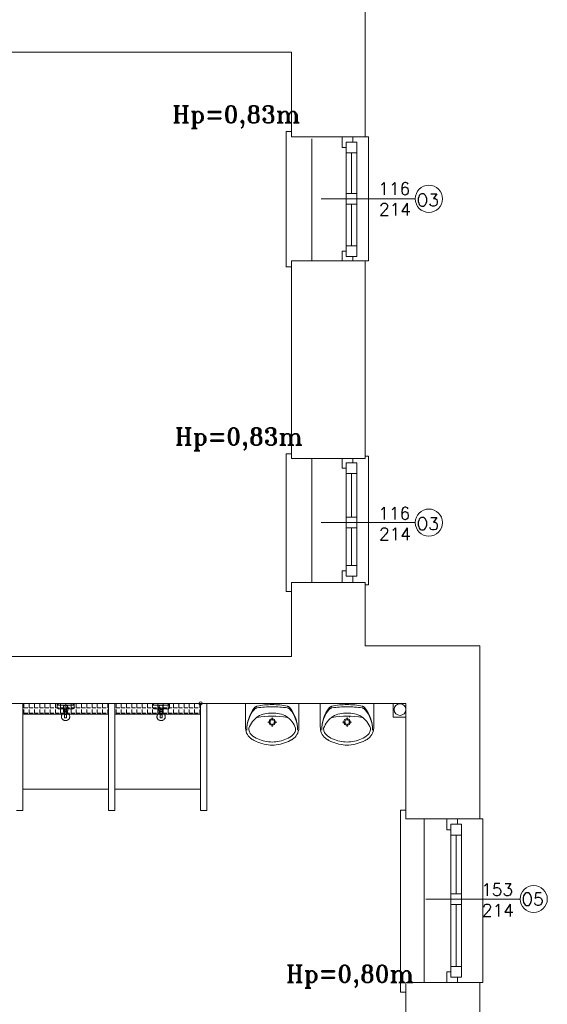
# Model space of a CAD drawing. Header units: millimetres. Extents: x -12354389001 to 271431, y -126469 to 48347.
# Tile 156 of 204: x -105597 to -105104, y -91043 to -90122. Entities that reach past the tile are written whole.
import ezdxf

# ---------------------------------------------------------------- set-up
doc = ezdxf.new("R2010")
doc.units = ezdxf.units.MM
doc.layers.get('0').update_dxf_attribs({"lineweight": 9})
doc.layers.add('ogrzewanie rzut', color=252, linetype='Continuous', lineweight=13)
doc.styles.add('ROMANS-POTROJNY-0-8-W', font='ROMANT.SHX', dxfattribs={"width": 0.8})

# ---------------------------------------------------------------- blocks, each defined once
blk = doc.blocks.new('d')
at = {"layer": 'ogrzewanie rzut', "linetype": 'Continuous', "lineweight": 13}
for p, q in [((42346.86, 3819.93), (42346.86, 4007.93)), ((42277.86, 3898.93), (41678.86, 3898.93)), ((42277.86, 3898.93), (42277.86, 3819.93)), ((42277.86, 3819.93), (42277.86, 3898.93)), ((42277.8, 3824.93), (42272.8, 3824.93)), ((42272.8, 3824.93), (42272.8, 3697.93)), ((42277.8, 3819.93), (42277.8, 3824.93)), ((42277.86, 3819.93), (42346.86, 3819.93)), ((42325.2, 3809.93), (42325.2, 3819.93)), ((42328.86, 3804.93), (42328.86, 3814.93)), ((42328.86, 3814.93), (42338.86, 3814.93)), ((42335.2, 3819.93), (42335.2, 3814.93)), ((42338.86, 3814.93), (42338.86, 3804.93)), ((42346.86, 3819.93), (42349.86, 3819.93)), ((42349.86, 3819.93), (42349.86, 3703.9)), ((42328.86, 3809.93), (42325.2, 3809.93)), ((42328.86, 3811.93), (42328.86, 3707.93)), ((42338.86, 3804.93), (42328.86, 3804.93)), ((42333.86, 3804.93), (42333.86, 3766.93)), ((42338.86, 3811.93), (42338.86, 3707.93)), ((42328.86, 3756.93), (42328.86, 3766.93)), ((42328.86, 3766.93), (42338.86, 3766.93)), ((42338.86, 3766.93), (42338.86, 3756.93)), ((42393.61, 3761.93), (42305.5, 3761.93)), ((42338.86, 3756.93), (42328.86, 3756.93)), ((42333.86, 3756.93), (42333.86, 3717.93)), ((42325.2, 3703.93), (42325.2, 3712.93)), ((42325.2, 3712.93), (42328.86, 3712.93)), ((42328.86, 3707.93), (42328.86, 3717.93)), ((42328.86, 3717.93), (42338.86, 3717.93)), ((42338.86, 3717.93), (42338.86, 3707.93)), ((42277.86, 3703.93), (42346.86, 3703.93)), ((42277.86, 3703.93), (42277.86, 3518.93)), ((42277.86, 3518.93), (42277.86, 3703.93)), ((42277.86, 3518.93), (42277.86, 3703.93)), ((42338.86, 3707.93), (42328.86, 3707.93)), ((42335.2, 3707.93), (42335.2, 3703.93)), ((42349.86, 3703.9), (42346.86, 3703.9)), ((42346.86, 3518.93), (42346.86, 3703.9)), ((42272.8, 3697.93), (42272.8, 3698.21)), ((42272.8, 3698.21), (42277.8, 3698.21)), ((42277.86, 3523.3), (42272.86, 3523.3)), ((42272.86, 3523.3), (42272.86, 3394.54)), ((42277.86, 3518.93), (42277.86, 3523.3)), ((42277.86, 3518.93), (42346.86, 3518.93)), ((42325.2, 3509.93), (42325.2, 3518.93)), ((42335.2, 3518.93), (42335.2, 3514.93)), ((42346.86, 3521.37), (42349.86, 3521.37)), ((42349.86, 3521.37), (42349.86, 3400.75)), ((42328.86, 3509.93), (42325.2, 3509.93)), ((42328.86, 3504.93), (42328.86, 3514.93)), ((42328.86, 3514.93), (42338.86, 3514.93)), ((42328.86, 3514.93), (42328.86, 3408.93)), ((42338.86, 3514.93), (42338.86, 3504.93)), ((42338.86, 3514.93), (42338.86, 3408.93)), ((42338.86, 3504.93), (42328.86, 3504.93)), ((42333.86, 3504.93), (42333.86, 3464.1)), ((42328.86, 3454.1), (42328.86, 3464.1)), ((42328.86, 3464.1), (42338.86, 3464.1)), ((42338.86, 3464.1), (42338.86, 3454.1)), ((42393.61, 3459.1), (42305.5, 3459.1)), ((42338.86, 3454.1), (42328.86, 3454.1)), ((42333.86, 3454.1), (42333.86, 3418.93)), ((42328.86, 3408.93), (42328.86, 3418.93)), ((42328.86, 3418.93), (42338.86, 3418.93)), ((42338.86, 3418.93), (42338.86, 3408.93)), ((42325.2, 3402.93), (42325.2, 3413.93)), ((42325.2, 3413.93), (42328.86, 3413.93)), ((42338.86, 3408.93), (42328.86, 3408.93)), ((42335.2, 3408.93), (42335.2, 3402.93)), ((42277.86, 3402.93), (42277.86, 3333.93)), ((42277.86, 3333.93), (42277.86, 3402.93)), ((42277.86, 3333.93), (42277.86, 3402.93)), ((42277.86, 3402.93), (42346.86, 3402.93)), ((42277.86, 3333.93), (42277.86, 3402.93)), ((42346.86, 3343.82), (42346.86, 3402.93)), ((42349.86, 3400.75), (42346.86, 3400.75)), ((42272.86, 3394.54), (42272.86, 3394.54)), ((42272.86, 3394.54), (42277.86, 3394.54)), ((42346.86, 3343.82), (42453.86, 3343.82)), ((42453.86, 3181.92), (42453.86, 3343.82)), ((41678.86, 3333.93), (42277.86, 3333.93)), ((41848.86, 3333.93), (42277.86, 3333.93)), ((42384.86, 3289.93), (41885.86, 3289.93)), ((42026.86, 3289.93), (42106.86, 3289.93)), ((42026.86, 3279.93), (42026.86, 3289.93)), ((42026.86, 3289.93), (42026.86, 3189.93)), ((42026.86, 3209.93), (42026.86, 3289.93)), ((42027.87, 3285.76), (42027.87, 3289.31)), ((42032.76, 3285.76), (42032.76, 3289.31)), ((42037.65, 3285.76), (42037.65, 3289.31)), ((42042.54, 3285.76), (42042.54, 3289.31)), ((42047.43, 3285.76), (42047.43, 3289.31)), ((42052.32, 3285.76), (42052.32, 3289.31)), ((42057.21, 3285.76), (42057.21, 3289.31)), ((42058.74, 3288.47), (42058.74, 3289.97)), ((42058.74, 3289.97), (42059.74, 3289.97)), ((42059.74, 3288.47), (42058.74, 3288.47)), ((42059.74, 3289.97), (42059.74, 3288.47)), ((42062.1, 3285.76), (42062.1, 3289.31)), ((42064.74, 3288.47), (42065.74, 3283.97)), ((42068.74, 3288.47), (42064.74, 3288.47)), ((42066.99, 3285.76), (42066.99, 3289.31)), ((42067.74, 3283.97), (42068.74, 3288.47)), ((42071.88, 3285.76), (42071.88, 3289.31)), ((42073.74, 3288.47), (42073.74, 3289.97)), ((42073.74, 3289.97), (42074.74, 3289.97)), ((42074.74, 3288.47), (42073.74, 3288.47)), ((42074.74, 3289.97), (42074.74, 3288.47)), ((42076.77, 3285.76), (42076.77, 3289.31)), ((42081.66, 3285.76), (42081.66, 3289.31)), ((42086.55, 3285.76), (42086.55, 3289.31)), ((42091.44, 3285.76), (42091.44, 3289.31)), ((42096.33, 3285.76), (42096.33, 3289.31)), ((42101.21, 3285.76), (42101.21, 3289.31)), ((42106.1, 3285.76), (42106.1, 3289.31)), ((42106.86, 3289.93), (42106.86, 3279.93)), ((42106.86, 3189.93), (42106.86, 3289.93)), ((42106.86, 3289.93), (42106.86, 3209.93)), ((42112.86, 3209.93), (42112.86, 3289.93)), ((42112.86, 3289.93), (42192.86, 3289.93)), ((42112.86, 3279.93), (42112.86, 3289.93)), ((42112.86, 3289.93), (42112.86, 3189.93)), ((42113.87, 3285.76), (42113.87, 3289.31)), ((42118.76, 3285.76), (42118.76, 3289.31)), ((42123.65, 3285.76), (42123.65, 3289.31)), ((42128.54, 3285.76), (42128.54, 3289.31)), ((42133.43, 3285.76), (42133.43, 3289.31)), ((42138.32, 3285.76), (42138.32, 3289.31)), ((42143.21, 3285.76), (42143.21, 3289.31)), ((42148.02, 3288.43), (42148.02, 3289.93)), ((42148.02, 3289.93), (42149.02, 3289.93)), ((42149.02, 3288.43), (42148.02, 3288.43)), ((42148.1, 3285.76), (42148.1, 3289.31)), ((42149.02, 3289.93), (42149.02, 3288.43)), ((42152.99, 3285.76), (42152.99, 3289.31)), ((42154.02, 3288.43), (42155.02, 3283.93)), ((42158.02, 3288.43), (42154.02, 3288.43)), ((42157.02, 3283.93), (42158.02, 3288.43)), ((42157.88, 3285.76), (42157.88, 3289.31)), ((42162.77, 3285.76), (42162.77, 3289.31)), ((42163.02, 3288.43), (42163.02, 3289.93)), ((42163.02, 3289.93), (42164.02, 3289.93)), ((42164.02, 3288.43), (42163.02, 3288.43)), ((42164.02, 3289.93), (42164.02, 3288.43)), ((42167.66, 3285.76), (42167.66, 3289.31)), ((42172.55, 3285.76), (42172.55, 3289.31)), ((42177.44, 3285.76), (42177.44, 3289.31)), ((42182.33, 3285.76), (42182.33, 3289.31)), ((42187.21, 3285.76), (42187.21, 3289.31)), ((42192.1, 3285.76), (42192.1, 3289.31)), ((42192.86, 3189.93), (42192.86, 3289.93)), ((42192.86, 3289.93), (42192.86, 3209.93)), ((42192.86, 3289.93), (42192.86, 3279.93)), ((42198.86, 3289.93), (42198.86, 3189.93)), ((42234.86, 3289.93), (42234.86, 3268.26)), ((42284.86, 3289.93), (42284.86, 3268.26)), ((42304.86, 3289.93), (42304.86, 3268.26)), ((42354.86, 3289.93), (42354.86, 3268.26)), ((42384.88, 3289.87), (42373.03, 3289.89)), ((42373.03, 3289.89), (42373.03, 3277.02)), ((42384.86, 3181.92), (42384.86, 3289.93)), ((42384.88, 3277), (42384.88, 3289.87)), ((42106.86, 3279.93), (42026.86, 3279.93)), ((42026.86, 3279.93), (42026.86, 3279.93)), ((42026.86, 3279.93), (42106.86, 3279.93)), ((42027.87, 3285.76), (42031.43, 3285.76)), ((42027.87, 3280.87), (42027.87, 3284.42)), ((42027.87, 3280.87), (42031.43, 3280.87)), ((42032.76, 3285.76), (42036.32, 3285.76)), ((42032.76, 3280.87), (42032.76, 3284.42)), ((42032.76, 3280.87), (42036.32, 3280.87)), ((42037.65, 3285.76), (42041.21, 3285.76)), ((42037.65, 3280.87), (42037.65, 3284.42)), ((42037.65, 3280.87), (42041.21, 3280.87)), ((42042.54, 3285.76), (42046.1, 3285.76)), ((42042.54, 3280.87), (42042.54, 3284.42)), ((42042.54, 3280.87), (42046.1, 3280.87)), ((42047.43, 3285.76), (42050.99, 3285.76)), ((42047.43, 3280.87), (42047.43, 3284.42)), ((42047.43, 3280.87), (42050.99, 3280.87)), ((42052.32, 3285.76), (42055.88, 3285.76)), ((42052.32, 3280.87), (42052.32, 3284.42)), ((42052.32, 3280.87), (42055.88, 3280.87)), ((42057.21, 3285.76), (42060.77, 3285.76)), ((42057.21, 3280.87), (42057.21, 3284.42)), ((42057.21, 3280.87), (42060.77, 3280.87)), ((42062.1, 3285.76), (42065.65, 3285.76)), ((42062.1, 3280.87), (42062.1, 3284.42)), ((42062.1, 3280.87), (42065.65, 3280.87)), ((42065.74, 3283.97), (42067.74, 3283.97)), ((42067.74, 3282.47), (42065.74, 3282.47)), ((42065.74, 3282.47), (42065.74, 3276.47)), ((42066.99, 3285.76), (42070.54, 3285.76)), ((42066.99, 3280.87), (42066.99, 3284.42)), ((42066.99, 3280.87), (42070.54, 3280.87)), ((42067.74, 3276.47), (42067.74, 3282.47)), ((42071.88, 3285.76), (42075.43, 3285.76)), ((42071.88, 3280.87), (42071.88, 3284.42)), ((42071.88, 3280.87), (42075.43, 3280.87)), ((42076.77, 3285.76), (42080.32, 3285.76)), ((42076.77, 3280.87), (42076.77, 3284.42)), ((42076.77, 3280.87), (42080.32, 3280.87)), ((42081.66, 3285.76), (42085.21, 3285.76)), ((42081.66, 3280.87), (42081.66, 3284.42)), ((42081.66, 3280.87), (42085.21, 3280.87)), ((42086.55, 3285.76), (42090.1, 3285.76)), ((42086.55, 3280.87), (42086.55, 3284.42)), ((42086.55, 3280.87), (42090.1, 3280.87)), ((42091.44, 3285.76), (42094.99, 3285.76)), ((42091.44, 3280.87), (42091.44, 3284.42)), ((42091.44, 3280.87), (42094.99, 3280.87)), ((42096.33, 3285.76), (42099.88, 3285.76)), ((42096.33, 3280.87), (42096.33, 3284.42)), ((42096.33, 3280.87), (42099.88, 3280.87)), ((42101.21, 3285.76), (42104.77, 3285.76)), ((42101.21, 3280.87), (42101.21, 3284.42)), ((42101.21, 3280.87), (42104.77, 3280.87)), ((42106.1, 3285.76), (42106.86, 3285.76)), ((42106.1, 3280.87), (42106.1, 3284.42)), ((42106.1, 3280.87), (42106.86, 3280.87)), ((42112.86, 3279.93), (42112.86, 3279.93)), ((42112.86, 3279.93), (42192.86, 3279.93)), ((42192.86, 3279.93), (42112.86, 3279.93)), ((42113.87, 3285.76), (42117.43, 3285.76)), ((42113.87, 3280.87), (42113.87, 3284.42)), ((42113.87, 3280.87), (42117.43, 3280.87)), ((42118.76, 3285.76), (42122.32, 3285.76)), ((42118.76, 3280.87), (42118.76, 3284.42)), ((42118.76, 3280.87), (42122.32, 3280.87)), ((42123.65, 3285.76), (42127.21, 3285.76)), ((42123.65, 3280.87), (42123.65, 3284.42)), ((42123.65, 3280.87), (42127.21, 3280.87)), ((42128.54, 3285.76), (42132.1, 3285.76)), ((42128.54, 3280.87), (42128.54, 3284.42)), ((42128.54, 3280.87), (42132.1, 3280.87)), ((42133.43, 3285.76), (42136.99, 3285.76)), ((42133.43, 3280.87), (42133.43, 3284.42)), ((42133.43, 3280.87), (42136.99, 3280.87)), ((42138.32, 3285.76), (42141.88, 3285.76)), ((42138.32, 3280.87), (42138.32, 3284.42)), ((42138.32, 3280.87), (42141.88, 3280.87)), ((42143.21, 3285.76), (42146.77, 3285.76)), ((42143.21, 3280.87), (42143.21, 3284.42)), ((42143.21, 3280.87), (42146.77, 3280.87)), ((42148.1, 3285.76), (42151.65, 3285.76)), ((42148.1, 3280.87), (42148.1, 3284.42)), ((42148.1, 3280.87), (42151.65, 3280.87)), ((42152.99, 3285.76), (42156.54, 3285.76)), ((42152.99, 3280.87), (42152.99, 3284.42)), ((42152.99, 3280.87), (42156.54, 3280.87)), ((42155.02, 3283.93), (42157.02, 3283.93)), ((42155.02, 3282.43), (42155.02, 3276.43)), ((42157.02, 3282.43), (42155.02, 3282.43)), ((42157.02, 3276.43), (42157.02, 3282.43)), ((42157.88, 3285.76), (42161.43, 3285.76)), ((42157.88, 3280.87), (42157.88, 3284.42)), ((42157.88, 3280.87), (42161.43, 3280.87)), ((42162.77, 3285.76), (42166.32, 3285.76)), ((42162.77, 3280.87), (42162.77, 3284.42)), ((42162.77, 3280.87), (42166.32, 3280.87)), ((42167.66, 3285.76), (42171.21, 3285.76)), ((42167.66, 3280.87), (42167.66, 3284.42)), ((42167.66, 3280.87), (42171.21, 3280.87)), ((42172.55, 3285.76), (42176.1, 3285.76)), ((42172.55, 3280.87), (42172.55, 3284.42)), ((42172.55, 3280.87), (42176.1, 3280.87)), ((42177.44, 3285.76), (42180.99, 3285.76)), ((42177.44, 3280.87), (42177.44, 3284.42)), ((42177.44, 3280.87), (42180.99, 3280.87)), ((42182.33, 3285.76), (42185.88, 3285.76)), ((42182.33, 3280.87), (42182.33, 3284.42)), ((42182.33, 3280.87), (42185.88, 3280.87)), ((42187.21, 3285.76), (42190.77, 3285.76)), ((42187.21, 3280.87), (42187.21, 3284.42)), ((42187.21, 3280.87), (42190.77, 3280.87)), ((42192.1, 3285.76), (42192.86, 3285.76)), ((42192.1, 3280.87), (42192.1, 3284.42)), ((42192.1, 3280.87), (42192.86, 3280.87)), ((42065.74, 3276.47), (42067.74, 3276.47)), ((42155.02, 3276.43), (42157.02, 3276.43)), ((42255.66, 3272.55), (42258.33, 3272.55)), ((42259.87, 3276.86), (42259.87, 3274.13)), ((42259.87, 3270.96), (42259.87, 3268.23)), ((42261.42, 3272.55), (42264.08, 3272.55)), ((42325.66, 3272.55), (42328.33, 3272.55)), ((42329.87, 3276.86), (42329.87, 3274.13)), ((42329.87, 3270.96), (42329.87, 3268.23)), ((42331.42, 3272.55), (42334.08, 3272.55)), ((42332.24, 3277.01), (42331.7, 3277.01)), ((42373.03, 3277.02), (42384.88, 3277)), ((42106.86, 3209.93), (42026.86, 3209.93)), ((42192.86, 3209.93), (42112.86, 3209.93)), ((42026.86, 3189.93), (42020.86, 3189.93)), ((42112.86, 3189.93), (42106.86, 3189.93)), ((42198.86, 3189.93), (42192.86, 3189.93)), ((42384.86, 3190.15), (42379.86, 3190.15)), ((42379.86, 3190.15), (42379.86, 3050.93)), ((42384.86, 3181.92), (42384.86, 3190.15)), ((42384.86, 3181.92), (42453.86, 3181.92)), ((42399.85, 3181.92), (42453.86, 3181.92)), ((42423.2, 3171.92), (42423.2, 3181.92)), ((42423.2, 3181.92), (42433.2, 3181.92)), ((42433.2, 3181.92), (42433.2, 3176.92)), ((42453.86, 3182.03), (42456.86, 3182.03)), ((42456.86, 3182.03), (42456.86, 3028.93)), ((42426.86, 3171.92), (42423.2, 3171.92)), ((42426.86, 3166.92), (42426.86, 3176.92)), ((42426.86, 3176.92), (42436.86, 3176.92)), ((42426.86, 3169.93), (42426.86, 3036.93)), ((42436.86, 3176.92), (42436.86, 3166.92)), ((42436.86, 3169.93), (42436.86, 3036.93)), ((42436.86, 3166.92), (42426.86, 3166.92)), ((42431.86, 3166.92), (42431.86, 3112.06)), ((42491.61, 3107.06), (42403.5, 3107.06)), ((42426.86, 3102.06), (42426.86, 3112.06)), ((42426.86, 3112.06), (42436.86, 3112.06)), ((42436.86, 3112.06), (42436.86, 3102.06)), ((42436.86, 3102.06), (42426.86, 3102.06)), ((42431.86, 3102.06), (42431.86, 3043.93)), ((42379.86, 3050.93), (42379.86, 3019.93)), ((42423.2, 3028.93), (42423.2, 3038.93)), ((42423.2, 3038.93), (42426.86, 3038.93)), ((42426.86, 3033.93), (42426.86, 3043.93)), ((42426.86, 3043.93), (42436.86, 3043.93)), ((42436.86, 3043.93), (42436.86, 3033.93)), ((42436.86, 3033.93), (42426.86, 3033.93)), ((42433.2, 3033.93), (42433.2, 3028.93)), ((42384.86, 2945.93), (42384.86, 3028.93)), ((42384.86, 3028.93), (42453.86, 3028.93)), ((42399.85, 3028.93), (42453.86, 3028.93)), ((42433.2, 3028.93), (42423.2, 3028.93)), ((42456.86, 3028.93), (42453.86, 3028.93)), ((42453.86, 3028.93), (42453.86, 2881.82)), ((42379.86, 3019.93), (42384.86, 3019.93))]:
    blk.add_line(p, q, dxfattribs=at)
at = {"layer": 'ogrzewanie rzut', "linetype": 'Continuous', "lineweight": 13, "ltscale": 10}
for p, q in [((42296.86, 3818.01), (42296.86, 3703.93)), ((42296.86, 3518.93), (42296.86, 3402.93)), ((42401.86, 3181.92), (42401.86, 3028.93))]:
    blk.add_line(p, q, dxfattribs=at)
at = {"layer": 'ogrzewanie rzut', "linetype": 'Continuous', "lineweight": 13}
for points in [[(42384.86, 3181.92), (42384.86, 3289.93), (41885.86, 3289.93)], [(42245.55, 3287.31), (42247.32, 3287.69), (42249.09, 3288.02), (42250.87, 3288.3), (42252.66, 3288.52), (42254.46, 3288.7), (42256.26, 3288.82), (42258.06, 3288.88), (42259.86, 3288.89)], [(42259.84, 3288.89), (42261.64, 3288.88), (42263.44, 3288.82), (42265.24, 3288.7), (42267.04, 3288.53), (42268.83, 3288.31), (42270.61, 3288.04), (42272.38, 3287.71), (42274.15, 3287.33)], [(42315.55, 3287.31), (42317.32, 3287.69), (42319.09, 3288.02), (42320.87, 3288.3), (42322.66, 3288.52), (42324.46, 3288.7), (42326.26, 3288.82), (42328.06, 3288.88), (42329.86, 3288.89)], [(42329.84, 3288.89), (42331.64, 3288.88), (42333.44, 3288.82), (42335.24, 3288.7), (42337.04, 3288.53), (42338.83, 3288.31), (42340.61, 3288.04), (42342.38, 3287.71), (42344.15, 3287.33)], [(42026.86, 3279.93), (42026.86, 3279.93), (42106.86, 3279.93)], [(42236.16, 3264.91), (42236.23, 3267.74), (42236.54, 3270.54), (42237.1, 3273.31), (42237.89, 3276.02), (42238.91, 3278.65), (42240.15, 3281.18), (42241.6, 3283.58), (42243.25, 3285.85)], [(42236.16, 3264.91), (42236.24, 3267.57), (42236.56, 3270.21), (42237.12, 3272.81), (42237.91, 3275.34), (42238.92, 3277.79), (42240.15, 3280.13), (42241.59, 3282.35), (42243.21, 3284.43)], [(42243.21, 3284.43), (42243.47, 3284.7), (42243.75, 3284.95), (42244.05, 3285.17), (42244.36, 3285.36), (42244.7, 3285.53), (42245.04, 3285.66), (42245.4, 3285.76), (42245.76, 3285.83)], [(42243.25, 3285.85), (42243.48, 3286.11), (42243.73, 3286.36), (42244, 3286.58), (42244.28, 3286.78), (42244.58, 3286.95), (42244.9, 3287.1), (42245.22, 3287.22), (42245.55, 3287.31)], [(42245.76, 3285.83), (42247.52, 3286.07), (42249.27, 3286.27), (42251.03, 3286.45), (42252.8, 3286.59), (42254.56, 3286.71), (42256.33, 3286.79), (42258.09, 3286.85), (42259.86, 3286.87)], [(42246.58, 3277.72), (42248.1, 3278.57), (42249.68, 3279.31), (42251.31, 3279.91), (42252.98, 3280.38), (42254.68, 3280.72), (42256.4, 3280.93), (42258.13, 3280.99), (42259.86, 3280.92)], [(42259.84, 3286.87), (42261.61, 3286.85), (42263.37, 3286.8), (42265.14, 3286.71), (42266.91, 3286.6), (42268.67, 3286.46), (42270.43, 3286.29), (42272.18, 3286.08), (42273.94, 3285.85)], [(42259.86, 3280.92), (42261.59, 3280.99), (42263.32, 3280.93), (42265.05, 3280.72), (42266.75, 3280.38), (42268.42, 3279.91), (42270.05, 3279.31), (42271.63, 3278.57), (42273.14, 3277.72)], [(42273.94, 3285.85), (42274.3, 3285.78), (42274.66, 3285.68), (42275, 3285.55), (42275.34, 3285.39), (42275.66, 3285.19), (42275.96, 3284.97), (42276.24, 3284.72), (42276.49, 3284.45)], [(42274.15, 3287.33), (42274.48, 3287.24), (42274.81, 3287.12), (42275.12, 3286.97), (42275.42, 3286.8), (42275.71, 3286.6), (42275.97, 3286.38), (42276.22, 3286.13), (42276.45, 3285.87)], [(42276.45, 3285.87), (42278.11, 3283.61), (42279.56, 3281.2), (42280.81, 3278.68), (42281.83, 3276.05), (42282.62, 3273.35), (42283.18, 3270.58), (42283.5, 3267.77), (42283.57, 3264.94)], [(42276.49, 3284.45), (42278.12, 3282.38), (42279.56, 3280.16), (42280.79, 3277.82), (42281.8, 3275.37), (42282.6, 3272.84), (42283.16, 3270.24), (42283.49, 3267.6), (42283.57, 3264.94)], [(42306.16, 3264.91), (42306.23, 3267.74), (42306.54, 3270.54), (42307.1, 3273.31), (42307.89, 3276.02), (42308.91, 3278.65), (42310.15, 3281.18), (42311.6, 3283.58), (42313.25, 3285.85)], [(42306.16, 3264.91), (42306.24, 3267.57), (42306.56, 3270.21), (42307.12, 3272.81), (42307.91, 3275.34), (42308.92, 3277.79), (42310.15, 3280.13), (42311.59, 3282.35), (42313.21, 3284.43)], [(42313.21, 3284.43), (42313.47, 3284.7), (42313.75, 3284.95), (42314.05, 3285.17), (42314.36, 3285.36), (42314.7, 3285.53), (42315.04, 3285.66), (42315.4, 3285.76), (42315.76, 3285.83)], [(42313.25, 3285.85), (42313.48, 3286.11), (42313.73, 3286.36), (42314, 3286.58), (42314.28, 3286.78), (42314.58, 3286.95), (42314.9, 3287.1), (42315.22, 3287.22), (42315.55, 3287.31)], [(42315.76, 3285.83), (42317.52, 3286.07), (42319.27, 3286.27), (42321.03, 3286.45), (42322.8, 3286.59), (42324.56, 3286.71), (42326.33, 3286.79), (42328.09, 3286.85), (42329.86, 3286.87)], [(42316.58, 3277.72), (42318.1, 3278.57), (42319.68, 3279.31), (42321.31, 3279.91), (42322.98, 3280.38), (42324.68, 3280.72), (42326.4, 3280.93), (42328.13, 3280.99), (42329.86, 3280.92)], [(42329.84, 3286.87), (42331.61, 3286.85), (42333.37, 3286.8), (42335.14, 3286.71), (42336.91, 3286.6), (42338.67, 3286.46), (42340.43, 3286.29), (42342.18, 3286.08), (42343.94, 3285.85)], [(42329.86, 3280.92), (42331.59, 3280.99), (42333.32, 3280.93), (42335.05, 3280.72), (42336.75, 3280.38), (42338.42, 3279.91), (42340.05, 3279.31), (42341.63, 3278.57), (42343.14, 3277.72)], [(42343.94, 3285.85), (42344.3, 3285.78), (42344.66, 3285.68), (42345, 3285.55), (42345.34, 3285.39), (42345.66, 3285.19), (42345.96, 3284.97), (42346.24, 3284.72), (42346.49, 3284.45)], [(42344.15, 3287.33), (42344.48, 3287.24), (42344.81, 3287.12), (42345.12, 3286.97), (42345.42, 3286.8), (42345.71, 3286.6), (42345.97, 3286.38), (42346.22, 3286.13), (42346.45, 3285.87)], [(42346.45, 3285.87), (42348.11, 3283.61), (42349.56, 3281.2), (42350.81, 3278.68), (42351.83, 3276.05), (42352.62, 3273.35), (42353.18, 3270.58), (42353.5, 3267.77), (42353.57, 3264.94)], [(42346.49, 3284.45), (42348.12, 3282.38), (42349.56, 3280.16), (42350.79, 3277.82), (42351.8, 3275.37), (42352.6, 3272.84), (42353.16, 3270.24), (42353.49, 3267.6), (42353.57, 3264.94)], [(42237.94, 3266.92), (42238.64, 3268.55), (42239.45, 3270.11), (42240.39, 3271.6), (42241.43, 3273.01), (42242.58, 3274.34), (42243.83, 3275.57), (42245.16, 3276.7), (42246.58, 3277.72)], [(42245.88, 3276.89), (42249.36, 3277.37), (42252.86, 3277.72), (42256.36, 3277.92), (42259.87, 3277.99), (42263.38, 3277.92), (42266.89, 3277.72), (42270.38, 3277.37), (42273.86, 3276.89)], [(42273.14, 3277.72), (42274.56, 3276.7), (42275.9, 3275.57), (42277.14, 3274.34), (42278.29, 3273.01), (42279.33, 3271.6), (42280.27, 3270.11), (42281.09, 3268.55), (42281.79, 3266.92)], [(42307.94, 3266.92), (42308.64, 3268.55), (42309.45, 3270.11), (42310.39, 3271.6), (42311.43, 3273.01), (42312.58, 3274.34), (42313.83, 3275.57), (42315.16, 3276.7), (42316.58, 3277.72)], [(42315.88, 3276.89), (42319.36, 3277.37), (42322.86, 3277.72), (42326.36, 3277.92), (42329.87, 3277.99), (42333.38, 3277.92), (42336.89, 3277.72), (42340.38, 3277.37), (42343.86, 3276.89)], [(42343.14, 3277.72), (42344.56, 3276.7), (42345.9, 3275.57), (42347.14, 3274.34), (42348.29, 3273.01), (42349.33, 3271.6), (42350.27, 3270.11), (42351.09, 3268.55), (42351.79, 3266.92)], [(42239.61, 3257.54), (42238.5, 3258.56), (42237.52, 3259.71), (42236.68, 3260.97), (42235.99, 3262.32), (42235.45, 3263.74), (42235.08, 3265.22), (42234.88, 3266.74), (42234.86, 3268.26)], [(42240.52, 3260.59), (42239.89, 3261.21), (42239.35, 3261.89), (42238.88, 3262.64), (42238.5, 3263.44), (42238.21, 3264.28), (42238.02, 3265.15), (42237.93, 3266.03), (42237.94, 3266.92)], [(42252.98, 3254.73), (42251.29, 3255.09), (42249.62, 3255.57), (42247.98, 3256.15), (42246.38, 3256.84), (42244.83, 3257.63), (42243.33, 3258.52), (42241.89, 3259.51), (42240.52, 3260.59)], [(42279.21, 3260.59), (42277.83, 3259.51), (42276.39, 3258.52), (42274.89, 3257.63), (42273.34, 3256.84), (42271.74, 3256.15), (42270.11, 3255.57), (42268.44, 3255.09), (42266.74, 3254.73)], [(42281.79, 3266.92), (42281.79, 3266.03), (42281.7, 3265.15), (42281.51, 3264.28), (42281.23, 3263.44), (42280.85, 3262.64), (42280.38, 3261.89), (42279.83, 3261.21), (42279.21, 3260.59)], [(42284.86, 3268.26), (42284.84, 3266.74), (42284.64, 3265.22), (42284.27, 3263.74), (42283.74, 3262.32), (42283.04, 3260.97), (42282.2, 3259.71), (42281.22, 3258.56), (42280.11, 3257.54)], [(42309.61, 3257.54), (42308.5, 3258.56), (42307.52, 3259.71), (42306.68, 3260.97), (42305.99, 3262.32), (42305.45, 3263.74), (42305.08, 3265.22), (42304.88, 3266.74), (42304.86, 3268.26)], [(42310.52, 3260.59), (42309.89, 3261.21), (42309.35, 3261.89), (42308.88, 3262.64), (42308.5, 3263.44), (42308.21, 3264.28), (42308.02, 3265.15), (42307.93, 3266.03), (42307.94, 3266.92)], [(42322.98, 3254.73), (42321.29, 3255.09), (42319.62, 3255.57), (42317.98, 3256.15), (42316.38, 3256.84), (42314.83, 3257.63), (42313.33, 3258.52), (42311.89, 3259.51), (42310.52, 3260.59)], [(42349.21, 3260.59), (42347.83, 3259.51), (42346.39, 3258.52), (42344.89, 3257.63), (42343.34, 3256.84), (42341.74, 3256.15), (42340.11, 3255.57), (42338.44, 3255.09), (42336.74, 3254.73)], [(42351.79, 3266.92), (42351.79, 3266.03), (42351.7, 3265.15), (42351.51, 3264.28), (42351.23, 3263.44), (42350.85, 3262.64), (42350.38, 3261.89), (42349.83, 3261.21), (42349.21, 3260.59)], [(42354.86, 3268.26), (42354.84, 3266.74), (42354.64, 3265.22), (42354.27, 3263.74), (42353.74, 3262.32), (42353.04, 3260.97), (42352.2, 3259.71), (42351.22, 3258.56), (42350.11, 3257.54)], [(42242.93, 3255.34), (42242.49, 3255.58), (42242.06, 3255.82), (42241.63, 3256.08), (42241.22, 3256.35), (42240.8, 3256.64), (42240.4, 3256.93), (42240, 3257.23), (42239.61, 3257.54)], [(42258.11, 3251.1), (42256.14, 3251.3), (42254.18, 3251.59), (42252.24, 3251.98), (42250.32, 3252.47), (42248.43, 3253.05), (42246.56, 3253.72), (42244.73, 3254.49), (42242.93, 3255.34)], [(42266.74, 3254.73), (42265.04, 3254.36), (42263.32, 3254.1), (42261.6, 3253.94), (42259.86, 3253.89), (42258.13, 3253.94), (42256.4, 3254.1), (42254.68, 3254.36), (42252.98, 3254.73)], [(42258.11, 3251.1), (42261.61, 3251.1)], [(42276.79, 3255.34), (42275, 3254.49), (42273.16, 3253.72), (42271.3, 3253.05), (42269.4, 3252.47), (42267.48, 3251.98), (42265.54, 3251.59), (42263.58, 3251.3), (42261.61, 3251.1)], [(42280.11, 3257.54), (42279.72, 3257.23), (42279.33, 3256.93), (42278.92, 3256.64), (42278.51, 3256.35), (42278.09, 3256.08), (42277.66, 3255.82), (42277.23, 3255.58), (42276.79, 3255.34)], [(42312.93, 3255.34), (42312.49, 3255.58), (42312.06, 3255.82), (42311.63, 3256.08), (42311.22, 3256.35), (42310.8, 3256.64), (42310.4, 3256.93), (42310, 3257.23), (42309.61, 3257.54)], [(42328.11, 3251.1), (42326.14, 3251.3), (42324.18, 3251.59), (42322.24, 3251.98), (42320.32, 3252.47), (42318.43, 3253.05), (42316.56, 3253.72), (42314.73, 3254.49), (42312.93, 3255.34)], [(42336.74, 3254.73), (42335.04, 3254.36), (42333.32, 3254.1), (42331.6, 3253.94), (42329.86, 3253.89), (42328.13, 3253.94), (42326.4, 3254.1), (42324.68, 3254.36), (42322.98, 3254.73)], [(42328.11, 3251.1), (42331.61, 3251.1)], [(42346.79, 3255.34), (42345, 3254.49), (42343.16, 3253.72), (42341.3, 3253.05), (42339.4, 3252.47), (42337.48, 3251.98), (42335.54, 3251.59), (42333.58, 3251.3), (42331.61, 3251.1)], [(42350.11, 3257.54), (42349.72, 3257.23), (42349.33, 3256.93), (42348.92, 3256.64), (42348.51, 3256.35), (42348.09, 3256.08), (42347.66, 3255.82), (42347.23, 3255.58), (42346.79, 3255.34)]]:
    blk.add_lwpolyline(points, dxfattribs=at)
for points in [[(42026.86, 3289.93), (42106.86, 3289.93), (42106.86, 3279.93), (42026.86, 3279.93)], [(42259.87, 3275.86), (42262.16, 3274.89), (42263.11, 3272.55), (42262.16, 3270.2), (42259.87, 3269.23), (42257.58, 3270.2), (42256.63, 3272.55), (42257.58, 3274.89)], [(42259.87, 3274.92), (42261.51, 3274.22), (42262.19, 3272.55), (42261.51, 3270.87), (42259.87, 3270.17), (42258.23, 3270.87), (42257.56, 3272.55), (42258.23, 3274.22)], [(42329.87, 3275.86), (42332.16, 3274.89), (42333.11, 3272.55), (42332.16, 3270.2), (42329.87, 3269.23), (42327.58, 3270.2), (42326.63, 3272.55), (42327.58, 3274.89)], [(42329.87, 3274.92), (42331.51, 3274.22), (42332.19, 3272.55), (42331.51, 3270.87), (42329.87, 3270.17), (42328.23, 3270.87), (42327.56, 3272.55), (42328.23, 3274.22)]]:
    blk.add_lwpolyline(points, close=True, dxfattribs=at)
for centre, radius in [((42406.3, 3761.93), 12.7), ((42406.3, 3459.1), 12.7), ((42192.86, 3289.93), 1.55), ((42379.36, 3284.23), 5.5), ((42504.3, 3107.06), 12.7)]:
    blk.add_circle(centre, radius, dxfattribs=at)
for points, knots in [([(42058.74, 3286.97), (42058.74, 3287.05), (42058.74, 3287.22), (42058.74, 3287.45), (42058.74, 3287.66), (42058.74, 3287.85), (42058.74, 3288.01), (42058.74, 3288.15), (42058.74, 3288.26), (42058.74, 3288.35), (42058.74, 3288.41), (42058.74, 3288.45), (42058.74, 3288.46), (42058.74, 3288.47)], [0, 0, 0, 0, 0.260331, 0.495868, 0.706612, 0.892562, 1.053719, 1.190083, 1.301653, 1.38843, 1.450413, 1.487603, 1.5, 1.5, 1.5, 1.5]), ([(42058.74, 3288.47), (42059.1, 3288.47), (42059.9, 3288.47), (42061.19, 3288.47), (42062.65, 3288.47), (42064.24, 3288.47), (42065.9, 3288.47), (42067.59, 3288.47), (42069.25, 3288.47), (42070.83, 3288.47), (42072.3, 3288.47), (42073.59, 3288.47), (42074.38, 3288.47), (42074.74, 3288.47)], [0, 0, 0, 0, 1.082645, 2.38843, 3.867769, 5.471074, 7.14876, 8.85124, 10.528926, 12.132231, 13.61157, 14.917355, 16, 16, 16, 16]), ([(42064.74, 3286.47), (42064.74, 3286.56), (42064.76, 3286.74), (42064.83, 3287.01), (42064.94, 3287.27), (42065.09, 3287.51), (42065.26, 3287.74), (42065.47, 3287.94), (42065.7, 3288.12), (42065.94, 3288.27), (42066.2, 3288.38), (42066.47, 3288.45), (42066.65, 3288.47), (42066.74, 3288.47)], [0, 0, 0, 0, 0.273037, 0.549292, 0.830058, 1.115075, 1.403036, 1.692041, 1.980001, 2.265018, 2.545785, 2.82204, 3.095076, 3.095076, 3.095076, 3.095076]), ([(42066.74, 3288.47), (42066.83, 3288.47), (42067.02, 3288.45), (42067.29, 3288.38), (42067.55, 3288.27), (42067.79, 3288.12), (42068.02, 3287.94), (42068.22, 3287.74), (42068.4, 3287.51), (42068.55, 3287.27), (42068.66, 3287.01), (42068.73, 3286.74), (42068.74, 3286.56), (42068.74, 3286.47)], [0, 0, 0, 0, 0.273037, 0.549292, 0.830058, 1.115075, 1.403036, 1.692041, 1.980001, 2.265018, 2.545785, 2.82204, 3.095076, 3.095076, 3.095076, 3.095076]), ([(42074.74, 3288.47), (42074.74, 3288.46), (42074.74, 3288.45), (42074.74, 3288.41), (42074.74, 3288.35), (42074.74, 3288.26), (42074.74, 3288.15), (42074.74, 3288.01), (42074.74, 3287.85), (42074.74, 3287.66), (42074.74, 3287.45), (42074.74, 3287.22), (42074.74, 3287.05), (42074.74, 3286.97)], [0, 0, 0, 0, 0.012397, 0.049587, 0.11157, 0.198347, 0.309917, 0.446281, 0.607438, 0.793388, 1.004132, 1.239669, 1.5, 1.5, 1.5, 1.5]), ([(42148.02, 3286.93), (42148.02, 3287.02), (42148.02, 3287.19), (42148.02, 3287.42), (42148.02, 3287.63), (42148.02, 3287.82), (42148.02, 3287.98), (42148.02, 3288.12), (42148.02, 3288.23), (42148.02, 3288.31), (42148.02, 3288.38), (42148.02, 3288.41), (42148.02, 3288.43), (42148.02, 3288.43)], [0, 0, 0, 0, 0.260331, 0.495868, 0.706612, 0.892562, 1.053719, 1.190083, 1.301653, 1.38843, 1.450413, 1.487603, 1.5, 1.5, 1.5, 1.5]), ([(42148.02, 3288.43), (42148.39, 3288.43), (42149.18, 3288.43), (42150.47, 3288.43), (42151.93, 3288.43), (42153.52, 3288.43), (42155.18, 3288.43), (42156.87, 3288.43), (42158.53, 3288.43), (42160.12, 3288.43), (42161.58, 3288.43), (42162.87, 3288.43), (42163.66, 3288.43), (42164.02, 3288.43)], [0, 0, 0, 0, 1.082645, 2.38843, 3.867769, 5.471074, 7.14876, 8.85124, 10.528926, 12.132231, 13.61157, 14.917355, 16, 16, 16, 16]), ([(42154.02, 3286.43), (42154.02, 3286.52), (42154.04, 3286.71), (42154.11, 3286.98), (42154.22, 3287.24), (42154.37, 3287.48), (42154.55, 3287.71), (42154.75, 3287.91), (42154.98, 3288.09), (42155.22, 3288.24), (42155.48, 3288.35), (42155.75, 3288.42), (42155.93, 3288.43), (42156.02, 3288.43)], [0, 0, 0, 0, 0.273037, 0.549292, 0.830058, 1.115075, 1.403036, 1.692041, 1.980001, 2.265018, 2.545785, 2.82204, 3.095076, 3.095076, 3.095076, 3.095076]), ([(42156.02, 3288.43), (42156.12, 3288.43), (42156.3, 3288.42), (42156.57, 3288.35), (42156.83, 3288.24), (42157.07, 3288.09), (42157.3, 3287.91), (42157.5, 3287.71), (42157.68, 3287.48), (42157.83, 3287.24), (42157.94, 3286.98), (42158.01, 3286.71), (42158.02, 3286.52), (42158.02, 3286.43)], [0, 0, 0, 0, 0.273037, 0.549292, 0.830058, 1.115075, 1.403036, 1.692041, 1.980001, 2.265018, 2.545785, 2.82204, 3.095076, 3.095076, 3.095076, 3.095076]), ([(42164.02, 3288.43), (42164.02, 3288.43), (42164.02, 3288.41), (42164.02, 3288.38), (42164.02, 3288.31), (42164.02, 3288.23), (42164.02, 3288.12), (42164.02, 3287.98), (42164.02, 3287.82), (42164.02, 3287.63), (42164.02, 3287.42), (42164.02, 3287.19), (42164.02, 3287.02), (42164.02, 3286.93)], [0, 0, 0, 0, 0.012397, 0.049587, 0.11157, 0.198347, 0.309917, 0.446281, 0.607438, 0.793388, 1.004132, 1.239669, 1.5, 1.5, 1.5, 1.5]), ([(42060.74, 3284.97), (42060.65, 3284.97), (42060.47, 3284.97), (42060.2, 3285.01), (42059.94, 3285.08), (42059.7, 3285.18), (42059.47, 3285.32), (42059.26, 3285.49), (42059.08, 3285.7), (42058.93, 3285.95), (42058.82, 3286.25), (42058.76, 3286.59), (42058.74, 3286.84), (42058.74, 3286.97)], [0, 0, 0, 0, 0.272276, 0.542692, 0.810227, 1.07504, 1.338798, 1.604973, 1.87895, 2.16785, 2.480019, 2.824368, 3.209791, 3.209791, 3.209791, 3.209791]), ([(42072.74, 3284.97), (42072.45, 3284.97), (42071.81, 3284.97), (42070.81, 3284.97), (42069.72, 3284.97), (42068.56, 3284.97), (42067.35, 3284.97), (42066.13, 3284.97), (42064.93, 3284.97), (42063.77, 3284.97), (42062.67, 3284.97), (42061.67, 3284.97), (42061.04, 3284.97), (42060.74, 3284.97)], [0, 0, 0, 0, 0.888054, 1.897821, 3.002254, 4.174305, 5.386927, 6.613073, 7.825695, 8.997746, 10.102179, 11.111946, 12, 12, 12, 12]), ([(42065.74, 3280.97), (42065.4, 3280.92), (42064.76, 3280.75), (42063.94, 3280.22), (42063.35, 3279.49), (42062.98, 3278.65), (42062.82, 3277.74), (42062.89, 3276.81), (42063.19, 3275.92), (42063.72, 3275.12), (42064.51, 3274.47), (42065.54, 3274.05), (42066.33, 3273.97), (42066.74, 3273.97)], [0, 0, 0, 0, 1.028629, 1.971146, 2.882031, 3.790503, 4.705631, 5.62628, 6.55168, 7.491674, 8.475669, 9.556639, 10.80631, 10.80631, 10.80631, 10.80631]), ([(42064.74, 3284.47), (42064.74, 3284.51), (42064.74, 3284.62), (42064.74, 3284.79), (42064.74, 3284.97), (42064.74, 3285.16), (42064.74, 3285.36), (42064.74, 3285.57), (42064.74, 3285.77), (42064.74, 3285.96), (42064.74, 3286.14), (42064.74, 3286.31), (42064.74, 3286.42), (42064.74, 3286.47)], [0, 0, 0, 0, 0.148009, 0.316304, 0.500376, 0.695718, 0.897821, 1.102179, 1.304282, 1.499624, 1.683696, 1.851991, 2, 2, 2, 2]), ([(42066.74, 3279.47), (42066.65, 3279.47), (42066.45, 3279.51), (42066.18, 3279.7), (42065.92, 3279.98), (42065.68, 3280.35), (42065.46, 3280.79), (42065.26, 3281.3), (42065.08, 3281.87), (42064.94, 3282.48), (42064.83, 3283.12), (42064.76, 3283.79), (42064.74, 3284.24), (42064.74, 3284.47)], [0, 0, 0, 0, 0.278538, 0.596972, 0.9738, 1.412854, 1.910826, 2.461075, 3.055384, 3.684814, 4.34019, 5.012423, 5.692788, 5.692788, 5.692788, 5.692788]), ([(42065.74, 3283.97), (42065.74, 3283.84), (42065.74, 3283.59), (42065.74, 3283.25), (42065.74, 3282.94), (42065.74, 3282.66), (42065.74, 3282.4), (42065.74, 3282.16), (42065.74, 3281.93), (42065.74, 3281.7), (42065.74, 3281.47), (42065.74, 3281.22), (42065.74, 3281.05), (42065.74, 3280.97)], [0, 0, 0, 0, 0.385424, 0.728024, 1.03456, 1.311796, 1.566491, 1.805409, 2.035312, 2.26296, 2.495116, 2.738542, 3, 3, 3, 3]), ([(42068.74, 3284.47), (42068.74, 3284.24), (42068.73, 3283.79), (42068.66, 3283.12), (42068.55, 3282.48), (42068.4, 3281.87), (42068.23, 3281.3), (42068.03, 3280.79), (42067.8, 3280.35), (42067.56, 3279.98), (42067.31, 3279.7), (42067.04, 3279.51), (42066.84, 3279.47), (42066.74, 3279.47)], [0, 0, 0, 0, 0.680365, 1.352598, 2.007974, 2.637404, 3.231713, 3.781963, 4.279934, 4.718988, 5.095816, 5.41425, 5.692788, 5.692788, 5.692788, 5.692788]), ([(42066.74, 3273.97), (42067.16, 3273.97), (42067.94, 3274.05), (42068.98, 3274.47), (42069.76, 3275.12), (42070.3, 3275.92), (42070.59, 3276.81), (42070.66, 3277.74), (42070.51, 3278.65), (42070.14, 3279.49), (42069.55, 3280.22), (42068.73, 3280.75), (42068.08, 3280.92), (42067.74, 3280.97)], [0, 0, 0, 0, 1.249671, 2.330641, 3.314636, 4.25463, 5.18003, 6.100679, 7.015807, 7.924279, 8.835164, 9.777681, 10.80631, 10.80631, 10.80631, 10.80631]), ([(42068.74, 3286.47), (42068.74, 3286.42), (42068.74, 3286.33), (42068.74, 3286.19), (42068.74, 3286.04), (42068.74, 3285.89), (42068.74, 3285.73), (42068.74, 3285.56), (42068.74, 3285.38), (42068.74, 3285.18), (42068.74, 3284.96), (42068.74, 3284.72), (42068.74, 3284.55), (42068.74, 3284.47)], [0, 0, 0, 0, 0.136739, 0.275733, 0.419234, 0.569497, 0.728775, 0.899324, 1.083396, 1.283246, 1.501127, 1.739294, 2, 2, 2, 2]), ([(42074.74, 3286.97), (42074.74, 3286.84), (42074.74, 3286.6), (42074.7, 3286.26), (42074.63, 3285.96), (42074.53, 3285.7), (42074.39, 3285.49), (42074.22, 3285.31), (42074, 3285.18), (42073.75, 3285.08), (42073.45, 3285.01), (42073.11, 3284.97), (42072.87, 3284.97), (42072.74, 3284.97)], [0, 0, 0, 0, 0.384885, 0.724568, 1.024891, 1.293879, 1.542296, 1.783488, 2.031905, 2.300893, 2.601217, 2.940899, 3.325784, 3.325784, 3.325784, 3.325784]), ([(42150.02, 3284.93), (42149.93, 3284.93), (42149.75, 3284.94), (42149.48, 3284.98), (42149.23, 3285.05), (42148.98, 3285.15), (42148.75, 3285.29), (42148.54, 3285.46), (42148.36, 3285.67), (42148.22, 3285.92), (42148.11, 3286.22), (42148.04, 3286.56), (42148.02, 3286.81), (42148.02, 3286.93)], [0, 0, 0, 0, 0.272276, 0.542692, 0.810227, 1.07504, 1.338798, 1.604973, 1.87895, 2.16785, 2.480019, 2.824368, 3.209791, 3.209791, 3.209791, 3.209791]), ([(42162.02, 3284.93), (42161.73, 3284.93), (42161.1, 3284.93), (42160.1, 3284.93), (42159, 3284.93), (42157.84, 3284.93), (42156.63, 3284.93), (42155.42, 3284.93), (42154.21, 3284.93), (42153.05, 3284.93), (42151.95, 3284.93), (42150.95, 3284.93), (42150.32, 3284.93), (42150.02, 3284.93)], [0, 0, 0, 0, 0.888054, 1.897821, 3.002254, 4.174305, 5.386927, 6.613073, 7.825695, 8.997746, 10.102179, 11.111946, 12, 12, 12, 12]), ([(42155.02, 3280.93), (42154.68, 3280.89), (42154.04, 3280.72), (42153.22, 3280.18), (42152.63, 3279.46), (42152.26, 3278.62), (42152.11, 3277.71), (42152.17, 3276.78), (42152.47, 3275.89), (42153, 3275.09), (42153.79, 3274.44), (42154.83, 3274.02), (42155.61, 3273.93), (42156.02, 3273.93)], [0, 0, 0, 0, 1.028629, 1.971146, 2.882031, 3.790503, 4.705631, 5.62628, 6.55168, 7.491674, 8.475669, 9.556639, 10.80631, 10.80631, 10.80631, 10.80631]), ([(42154.02, 3284.43), (42154.02, 3284.48), (42154.02, 3284.59), (42154.02, 3284.76), (42154.02, 3284.94), (42154.02, 3285.13), (42154.02, 3285.33), (42154.02, 3285.54), (42154.02, 3285.74), (42154.02, 3285.93), (42154.02, 3286.11), (42154.02, 3286.28), (42154.02, 3286.38), (42154.02, 3286.43)], [0, 0, 0, 0, 0.148009, 0.316304, 0.500376, 0.695718, 0.897821, 1.102179, 1.304282, 1.499624, 1.683696, 1.851991, 2, 2, 2, 2]), ([(42156.02, 3279.43), (42155.93, 3279.43), (42155.73, 3279.48), (42155.46, 3279.67), (42155.21, 3279.95), (42154.96, 3280.32), (42154.74, 3280.76), (42154.54, 3281.27), (42154.36, 3281.84), (42154.22, 3282.45), (42154.11, 3283.09), (42154.04, 3283.76), (42154.02, 3284.21), (42154.02, 3284.43)], [0, 0, 0, 0, 0.278538, 0.596972, 0.9738, 1.412854, 1.910826, 2.461075, 3.055384, 3.684814, 4.34019, 5.012423, 5.692788, 5.692788, 5.692788, 5.692788]), ([(42155.02, 3283.93), (42155.02, 3283.81), (42155.02, 3283.56), (42155.02, 3283.22), (42155.02, 3282.91), (42155.02, 3282.63), (42155.02, 3282.37), (42155.02, 3282.13), (42155.02, 3281.9), (42155.02, 3281.67), (42155.02, 3281.43), (42155.02, 3281.19), (42155.02, 3281.02), (42155.02, 3280.93)], [0, 0, 0, 0, 0.385424, 0.728024, 1.03456, 1.311796, 1.566491, 1.805409, 2.035312, 2.26296, 2.495116, 2.738542, 3, 3, 3, 3]), ([(42158.02, 3284.43), (42158.02, 3284.21), (42158.01, 3283.76), (42157.94, 3283.09), (42157.83, 3282.45), (42157.69, 3281.84), (42157.51, 3281.27), (42157.31, 3280.76), (42157.08, 3280.32), (42156.84, 3279.95), (42156.59, 3279.67), (42156.32, 3279.48), (42156.12, 3279.43), (42156.02, 3279.43)], [0, 0, 0, 0, 0.680365, 1.352598, 2.007974, 2.637404, 3.231713, 3.781963, 4.279934, 4.718988, 5.095816, 5.41425, 5.692788, 5.692788, 5.692788, 5.692788]), ([(42156.02, 3273.93), (42156.44, 3273.93), (42157.22, 3274.02), (42158.26, 3274.44), (42159.05, 3275.09), (42159.58, 3275.89), (42159.87, 3276.78), (42159.94, 3277.71), (42159.79, 3278.62), (42159.42, 3279.46), (42158.83, 3280.18), (42158.01, 3280.72), (42157.36, 3280.89), (42157.02, 3280.93)], [0, 0, 0, 0, 1.249671, 2.330641, 3.314636, 4.25463, 5.18003, 6.100679, 7.015807, 7.924279, 8.835164, 9.777681, 10.80631, 10.80631, 10.80631, 10.80631]), ([(42158.02, 3286.43), (42158.02, 3286.39), (42158.02, 3286.3), (42158.02, 3286.16), (42158.02, 3286.01), (42158.02, 3285.86), (42158.02, 3285.7), (42158.02, 3285.53), (42158.02, 3285.35), (42158.02, 3285.14), (42158.02, 3284.93), (42158.02, 3284.69), (42158.02, 3284.52), (42158.02, 3284.43)], [0, 0, 0, 0, 0.136739, 0.275733, 0.419234, 0.569497, 0.728775, 0.899324, 1.083396, 1.283246, 1.501127, 1.739294, 2, 2, 2, 2]), ([(42164.02, 3286.93), (42164.02, 3286.81), (42164.02, 3286.56), (42163.98, 3286.22), (42163.91, 3285.93), (42163.81, 3285.67), (42163.68, 3285.46), (42163.5, 3285.28), (42163.29, 3285.15), (42163.03, 3285.05), (42162.73, 3284.98), (42162.39, 3284.94), (42162.15, 3284.93), (42162.02, 3284.93)], [0, 0, 0, 0, 0.384885, 0.724568, 1.024891, 1.293879, 1.542296, 1.783488, 2.031905, 2.300893, 2.601217, 2.940899, 3.325784, 3.325784, 3.325784, 3.325784])]:
    blk.add_open_spline(points, degree=3, knots=knots, dxfattribs=at)
for points in [[(42067.74, 3280.97), (42067.74, 3281.06), (42067.74, 3281.24), (42067.74, 3281.51), (42067.74, 3281.78), (42067.74, 3282.06), (42067.74, 3282.33), (42067.74, 3282.6), (42067.74, 3282.87), (42067.74, 3283.15), (42067.74, 3283.42), (42067.74, 3283.69), (42067.74, 3283.87), (42067.74, 3283.97)], [(42157.02, 3280.93), (42157.02, 3281.02), (42157.02, 3281.21), (42157.02, 3281.48), (42157.02, 3281.75), (42157.02, 3282.02), (42157.02, 3282.3), (42157.02, 3282.57), (42157.02, 3282.84), (42157.02, 3283.12), (42157.02, 3283.39), (42157.02, 3283.66), (42157.02, 3283.84), (42157.02, 3283.93)]]:
    blk.add_open_spline(points, degree=3, dxfattribs=at)
at = {"layer": 'ogrzewanie rzut', "linetype": 'Continuous', "lineweight": 13, "ltscale": 0.15, "style": 'ROMANS-POTROJNY-0-8-W'}
for s, p in [('Hp=0,83m', (42166.52, 3832.88)), ('Hp=0,83m', (42168.95, 3531.6)), ('Hp=0,80m', (42272.77, 3029.1))]:
    blk.add_text(s, height=16, dxfattribs=at).set_placement(p)
at = {"layer": 'ogrzewanie rzut', "linetype": 'Continuous', "lineweight": 13, "style": 'ROMANS-POTROJNY-0-8-W'}
for s, p in [('116', (42359.07, 3765.61)), ('O3', (42394.84, 3755.08)), ('214', (42359.74, 3746.28)), ('116', (42359.07, 3462.01)), ('O3', (42394.84, 3452.25)), ('214', (42359.74, 3442.68)), ('153', (42455.21, 3110.1)), ('O5', (42492.84, 3101.15)), ('214', (42455.88, 3090.76))]:
    blk.add_text(s, height=11.574, dxfattribs=at).set_placement(p)

msp = doc.modelspace()

# ---------------------------------------------------------------- block references
msp.add_blockref('d', (-147620.915, -94051.603))

doc.saveas('drawing.dxf')
